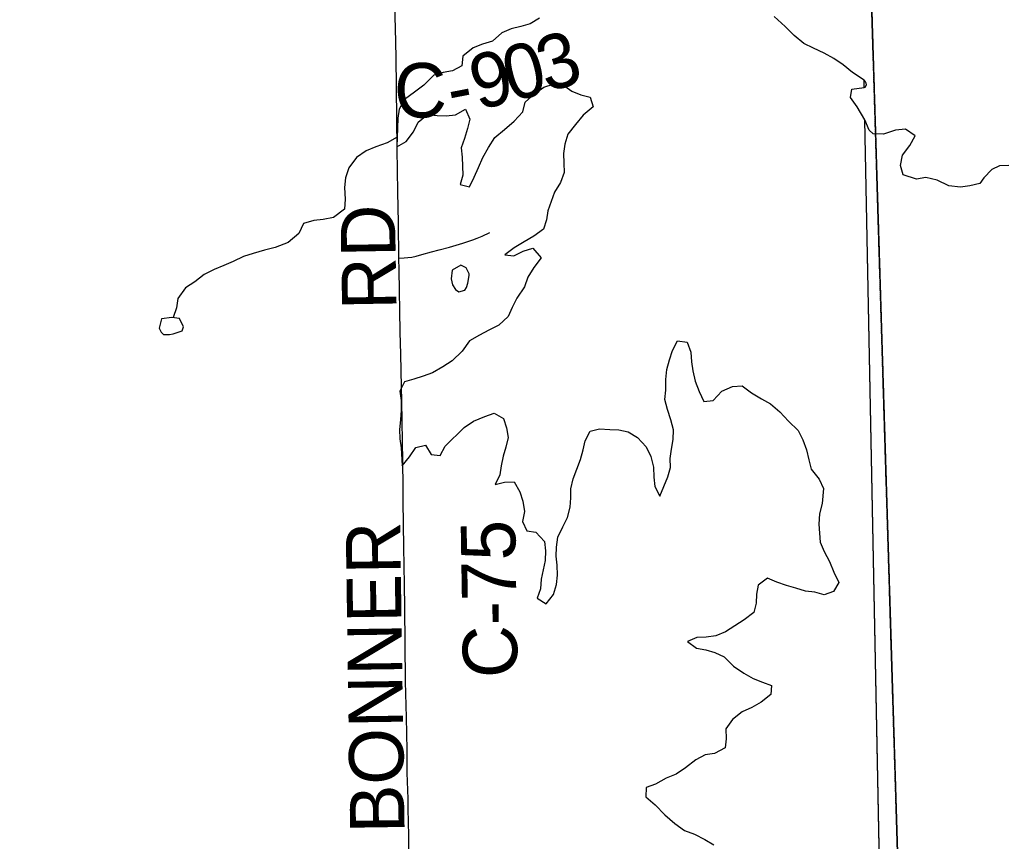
# Model space of a CAD drawing. Header units: feet. Extents: x 2113747 to 2516209, y 960708 to 1356798.
# Tile 43 of 253: x 2377142 to 2382567, y 1106362 to 1110886. Entities that reach past the tile are written whole.
import ezdxf

# ---------------------------------------------------------------- set-up
doc = ezdxf.new("R2010")
doc.units = ezdxf.units.FT
doc.header["$LTSCALE"] = 50
doc.header["$MEASUREMENT"] = 0
doc.linetypes.add('OhDOT_USTN3', pattern=[0.22, 0.165, -0.055])
for name, color, linetype in [('0_Xref', 7, 'Continuous'), ('GM_X_Adjacent_County', 251, 'OhDOT_USTN3'), ('GM_X_County', 251, 'OhDOT_USTN3'), ('GM_X_County_Road', 3, 'Continuous'), ('GM_X_County_Road_Text', 3, 'Continuous'), ('GM_X_Major_Lake', 5, 'Continuous'), ('GM_X_Major_River', 5, 'Continuous'), ('GM_X_Minor_Lake', 5, 'Continuous'), ('GM_X_Minor_River', 5, 'Continuous'), ('GM_X_Township', 251, 'OhDOT_USTN3'), ('GM_X_Township_Road', 4, 'Continuous')]:
    doc.layers.add(name, color=color, linetype=linetype)
doc.layers.add('GM_X_Major_Lake(Construction)', color=5, linetype='Continuous', lineweight=13)
doc.layers.add('GM_X_Major_River(Construction)', color=5, linetype='Continuous', lineweight=13)
doc.styles.add('Styledgn030', font='dgn030.shx')

# ---------------------------------------------------------------- blocks, each defined once
blk = doc.blocks.new('POR')
at = {"layer": 'GM_X_Adjacent_County', "flags": 128}
blk.add_lwpolyline([(2461445.574983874, 1146481.34265597), (2461814.806771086, 1146508.426693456), (2468500.878079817, 1146594.398322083), (2468902.779756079, 1146601.6726489), (2469250.399077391, 1146607.964477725), (2470515.821388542, 1146625.900750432), (2470657.700337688, 1146630.141725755), (2470854.344560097, 1146631.922078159), (2471223.688718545, 1146629.509926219), (2471500.545806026, 1146637.541890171), (2471535.19472116, 1146638.363924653), (2471569.380577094, 1146639.174973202), (2471852.307511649, 1146645.887324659), (2472668.71637374, 1146652.446275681), (2474028.711659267, 1146682.525158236), (2475461.480259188, 1146713.609186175), (2475598.367836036, 1146706.397900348), (2476719.428948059, 1146718.389514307), (2477074.549365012, 1146717.226143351), (2477431.416455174, 1146717.866100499), (2477861.606295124, 1146725.907032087), (2479217.091331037, 1146735.115171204), (2479591.411702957, 1146751.034943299), (2480562.354192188, 1146753.045176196), (2481239.802678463, 1146773.147505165), (2481591.589834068, 1146775.661651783), (2485346.389297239, 1146802.496390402), (2486293.647402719, 1146819.876355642), (2487526.194937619, 1146842.486310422), (2487813.034363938, 1146847.756299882), (2488774.653619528, 1146865.690672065), (2489783.770422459, 1146884.446226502), (2492870.958915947, 1146938.251375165), (2495469.839050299, 1146983.546028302), (2496129.857730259, 1147000.305994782), (2496768.336453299, 1147012.085971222), (2500522.358945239, 1147082.365830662), (2506258.291876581, 1147194.623235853), (2506689.126611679, 1147200.205594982), (2510324.339341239, 1147267.325460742), (2514318.331353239, 1147338.955317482), (2514417.281155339, 1142874.944245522), (2514428.621132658, 1142363.315268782), (2514456.061077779, 1141125.447744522), (2514542.740904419, 1137215.215565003), (2514551.670886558, 1136812.306370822), (2514606.530776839, 1134338.201319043), (2514661.290667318, 1131871.896251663), (2514669.490650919, 1131502.166991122), (2514822.670344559, 1124635.580724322), (2514949.135969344, 1121808.400181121), (2514964.381286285, 1121188.423958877), (2514977.630034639, 1117766.874461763), (2515134.349721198, 1110741.788511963), (2515204.989579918, 1107559.514876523), (2515274.899440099, 1104405.701184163), (2515283.701055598, 1104008.542523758), (2515311.874102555, 1102739.084260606), (2515439.689110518, 1096979.356036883), (2515498.382444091, 1094334.043754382), (2515500.918988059, 1094219.721556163), (2515530.979391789, 1092866.759208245), (2515615.408759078, 1089066.751862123), (2515733.278523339, 1083754.802486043), (2515776.778436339, 1081801.016393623), (2515852.188285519, 1078428.413138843), (2515970.938048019, 1073145.243705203), (2516036.707916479, 1070206.869581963), (2516095.407799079, 1067573.814848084), (2516119.997749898, 1066464.127067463), (2516201.057587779, 1062833.494328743), (2516208.707572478, 1062480.775034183), (2512566.684856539, 1062380.745234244), (2509164.191661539, 1062286.915421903), (2505810.318369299, 1062193.475608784), (2500621.468747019, 1062048.065899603), (2500413.799162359, 1062042.285911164), (2498309.083371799, 1061983.966027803), (2495106.739776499, 1061895.696204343), (2492469.125051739, 1061823.146349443), (2489822.180345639, 1061750.246495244), (2486103.907782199, 1061657.966679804), (2485005.319979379, 1061641.876711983), (2479733.330523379, 1061564.546866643), (2476569.556850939, 1061517.996959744), (2473214.213561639, 1061468.237059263), (2472727.923540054, 1061433.298675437), (2471932.865564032, 1061428.494699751), (2470175.279639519, 1061422.547150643), (2468742.422505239, 1061393.337209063), (2467237.395515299, 1061377.987239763), (2466844.266301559, 1061372.297251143), (2464849.170291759, 1061343.067309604), (2462350.255289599, 1061327.217341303), (2459829.600330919, 1061311.397372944), (2458721.88254636, 1061304.447386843), (2458010.8139685, 1061300.007395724), (2455381.231897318, 1061283.540544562), (2453534.94292026, 1061271.987451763), (2449492.001041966, 1061228.945660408), (2449375.861405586, 1061227.709264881), (2449281.731559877, 1061226.707684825), (2449065.461884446, 1061224.406487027), (2448923.322229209, 1061222.894062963), (2448740.012682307, 1061222.178635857), (2448612.912654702, 1061219.591178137), (2448473.95304226, 1061218.197559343), (2448408.633172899, 1061217.417560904), (2448114.81376054, 1061213.927567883), (2448102.274069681, 1061213.761172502), (2447998.154210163, 1061212.518504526), (2447867.994366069, 1061210.965049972), (2447733.824770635, 1061209.363739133), (2447543.612223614, 1061207.093557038), (2447405.415295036, 1061205.444180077), (2447279.275821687, 1061203.938708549), (2447147.795694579, 1061202.387590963), (2447038.985918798, 1061201.070854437), (2446926.846308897, 1061199.732470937), (2446864.766876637, 1061198.991554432), (2446736.617036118, 1061197.462089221), (2446704.426581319, 1061197.107601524), (2446530.367191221, 1061195.000502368), (2442613.83476252, 1061148.197699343), (2437390.19520982, 1061084.907825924), (2433043.52390318, 1061031.187933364), (2432611.20476782, 1061025.867944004), (2432542.22490578, 1064699.000597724), (2432414.18516186, 1071499.726996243), (2429751.43048738, 1071478.777038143), (2427170.905648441, 1071458.587078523), (2425200.060286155, 1071443.23813294), (2424849.39029148, 1071440.507114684), (2422738.4345134, 1071424.127147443), (2419991.640007, 1071402.887189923), (2417302.80538468, 1071375.177245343), (2415737.95851438, 1071334.737326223), (2413099.12379206, 1071266.537462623), (2412743.264503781, 1071257.347481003), (2411790.06641018, 1071232.697530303), (2411809.29637172, 1070007.859979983), (2411867.89625452, 1066266.177463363), (2411872.34624562, 1065981.728032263), (2411933.88612254, 1062301.045393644), (2411955.4560794, 1060661.338673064), (2409201.28158776, 1060630.468734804), (2406943.296103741, 1060605.108785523), (2403483.626176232, 1060565.961482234), (2401657.55667524, 1060545.298905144), (2401081.69782696, 1060538.728918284), (2397145.175700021, 1060493.919007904), (2396853.406283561, 1060490.599014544), (2396714.253194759, 1060489.025263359), (2396645.61669914, 1060488.249019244), (2396319.987350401, 1060484.559026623), (2395972.188046, 1060480.629034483), (2395754.378481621, 1060478.169039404), (2395606.50877736, 1060476.499042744), (2395308.72937292, 1060473.129049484), (2395152.87968462, 1060471.369053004), (2394961.03006832, 1060469.209057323), (2394781.17042804, 1060467.169061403), (2393076.123838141, 1060447.949099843), (2390208.149574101, 1060415.669164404), (2389371.92124656, 1060406.259183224), (2387878.964232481, 1060389.469216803), (2386524.37694166, 1060374.219247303), (2384815.85035872, 1060354.999285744), (2379835.730318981, 1060306.559382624), (2379647.540695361, 1060304.859386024), (2377958.09407426, 1060289.579416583), (2374356.861276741, 1060256.729482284), (2370151.999686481, 1060185.229625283), (2369458.851072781, 1060173.389648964), (2362013.435963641, 1060045.629904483), (2361742.876504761, 1060041.009913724), (2359308.961372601, 1059999.529996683), (2359287.161416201, 1061491.627012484), (2359267.001083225, 1062870.084251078), (2359263.455482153, 1063112.519045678), (2359260.580881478, 1063309.073370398), (2359227.099512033, 1064329.94791276), (2359227.099512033, 1064612.152445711), (2359219.924820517, 1064805.869116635), (2359219.924820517, 1064937.405127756), (2359209.274389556, 1065466.2436675), (2359203.614355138, 1065779.809574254), (2359201.071978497, 1066097.479893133), (2359198.501689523, 1066418.637862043), (2359196.712560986, 1066642.189724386), (2359191.814315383, 1066862.143995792), (2359185.565637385, 1066908.384212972), (2359177.244064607, 1067589.060205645), (2359174.710382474, 1067907.357353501), (2359167.377088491, 1068297.170060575), (2359156.722672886, 1068672.422959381), (2359151.203137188, 1068907.923149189), (2359148.726524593, 1069013.591953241), (2359121.192731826, 1070552.847242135), (2359122.961157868, 1070999.302112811), (2359120.496070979, 1072858.703788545), (2359116.761757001, 1073112.503770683), (2359099.831790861, 1074264.491466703), (2359077.341835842, 1075794.778406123), (2358988.830223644, 1081861.825230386), (2358880.004695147, 1089099.737315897), (2358847.552295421, 1091522.206951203), (2360598.968792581, 1091541.966911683), (2360810.637962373, 1091544.368385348), (2363494.422945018, 1091575.023274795), (2364291.241408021, 1091584.216827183), (2365146.489697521, 1091594.146807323), (2368828.842332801, 1091636.686722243), (2374063.271863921, 1091695.756604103), (2378988.1720141, 1091750.896493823), (2379220.63154918, 1091753.496488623), (2380307.3693757, 1091765.656464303), (2382125.47573948, 1091786.566422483), (2382074.405841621, 1096083.277829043), (2382044.110902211, 1104151.476692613), (2381679.17663208, 1116096.997801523), (2381624.05674232, 1118857.962279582), (2381543.986902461, 1122871.764251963), (2381523.8669427, 1123852.622290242), (2381421.511485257, 1128859.051616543), (2381408.616665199, 1129490.640024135), (2381387.929530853, 1130504.298966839), (2381380.210985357, 1130882.478297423), (2381342.677305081, 1132209.695576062), (2381336.157318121, 1132676.314642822), (2381333.64732314, 1132856.314282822), (2381268.917452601, 1137567.744859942), (2381235.207520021, 1140057.309880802), (2381157.669274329, 1145149.592182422), (2382495.848633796, 1145180.026551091), (2383055.294691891, 1145187.586632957), (2388381.584490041, 1145258.675757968), (2390179.464612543, 1145300.222617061), (2390673.640644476, 1145304.576590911), (2391156.931741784, 1145315.461525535), (2393911.393191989, 1145371.757230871), (2398483.721158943, 1145471.289268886), (2403522.706617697, 1145587.625978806), (2407758.214369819, 1145682.955693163), (2412896.922181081, 1145793.586216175), (2413179.360737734, 1145801.12465565), (2418493.885460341, 1145897.180684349), (2418652.156826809, 1145878.603189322), (2418970.705854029, 1145882.377638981), (2421200.795477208, 1145934.505116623), (2430210.620071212, 1146047.275684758), (2431500.835749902, 1146075.955064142), (2431940.149614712, 1146078.877329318), (2433883.635031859, 1146097.642171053), (2434889.660995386, 1146114.95607735), (2439879.27851211, 1146170.202940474), (2442911.387462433, 1146232.956698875), (2443037.294645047, 1146236.125283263), (2444274.404330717, 1146267.258427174), (2444666.352929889, 1146262.610815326), (2445580.628426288, 1146287.08006289), (2449101.30415647, 1146334.984930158), (2449775.758223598, 1146342.588531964), (2450050.940018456, 1146345.690852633), (2450451.17890395, 1146366.141195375), (2450951.976118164, 1146363.495182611), (2452178.602179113, 1146359.189525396), (2453860.09226996, 1146380.357234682), (2454115.261759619, 1146383.637228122), (2454400.981188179, 1146388.487218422), (2454736.870516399, 1146392.907209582), (2454902.33018548, 1146395.082205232), (2456023.20794372, 1146409.857175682), (2459610.22076968, 1146457.107081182), (2461445.574983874, 1146481.34265597)], dxfattribs=at)
at = {"layer": 'GM_X_County', "flags": 128}
blk.add_lwpolyline([(2353397.311292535, 1222450.589579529), (2356857.816274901, 1222526.224942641), (2358764.222462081, 1222567.944859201), (2364179.761630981, 1222723.024549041), (2365829.308331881, 1222755.424484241), (2369644.540701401, 1222835.994323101), (2372194.285601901, 1222881.084232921), (2374472.251045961, 1222923.624147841), (2379690.000610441, 1223029.223936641), (2379735.340519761, 1219825.910343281), (2379742.485386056, 1219374.077444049), (2379833.485917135, 1216178.226621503), (2380013.651638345, 1209139.291233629), (2380002.879984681, 1203412.653169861), (2380022.099946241, 1202248.655497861), (2380179.479631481, 1195355.699283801), (2380181.079628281, 1194352.091291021), (2380358.669273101, 1187411.765171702), (2380412.167372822, 1186569.399844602), (2380418.999152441, 1184192.931609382), (2380463.399063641, 1181822.756349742), (2380682.078626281, 1170162.619670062), (2380745.578499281, 1166807.476380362), (2380770.898722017, 1165044.430772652), (2380823.502182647, 1161381.654928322), (2380824.4183416, 1161039.047917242), (2380878.408233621, 1157551.614892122), (2380892.138206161, 1156693.986607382), (2381025.828201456, 1152330.155451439), (2381034.092057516, 1152022.863714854), (2381157.669274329, 1145149.592182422), (2381235.207520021, 1140057.309880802), (2381268.917452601, 1137567.744859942), (2381333.64732314, 1132856.314282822), (2381336.157318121, 1132676.314642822), (2381342.677305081, 1132209.695576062), (2381380.210985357, 1130882.478297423), (2381387.929530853, 1130504.298966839), (2381408.616665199, 1129490.640024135), (2381421.511485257, 1128859.051616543), (2381523.8669427, 1123852.622290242), (2381543.986902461, 1122871.764251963), (2381624.05674232, 1118857.962279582), (2381679.17663208, 1116096.997801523), (2382044.110902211, 1104151.476692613), (2382074.405841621, 1096083.277829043), (2382125.47573948, 1091786.566422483), (2380307.3693757, 1091765.656464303), (2379220.63154918, 1091753.496488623), (2378988.1720141, 1091750.896493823), (2374063.271863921, 1091695.756604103), (2368828.842332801, 1091636.686722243), (2365146.489697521, 1091594.146807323), (2364291.241408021, 1091584.216827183), (2363494.422945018, 1091575.023274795), (2360810.637962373, 1091544.368385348), (2360598.968792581, 1091541.966911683), (2358847.552295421, 1091522.206951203), (2355371.409247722, 1091476.537042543), (2352195.125600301, 1091434.847125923), (2348514.032962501, 1091386.487222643), (2345660.688755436, 1091348.057432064), (2342696.544597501, 1091308.017379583), (2341798.586378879, 1091295.888283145), (2335156.879676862, 1091205.997583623), (2333215.933558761, 1091179.587636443), (2331836.686317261, 1091160.757674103), (2328725.238795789, 1091118.278894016), (2328614.552761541, 1091116.767762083), (2326938.016114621, 1091093.957807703), (2326731.856526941, 1091091.167813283), (2324107.681775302, 1091055.567884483), (2318106.713777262, 1090974.258047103), (2313863.192264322, 1090916.718162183), (2307056.495877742, 1090902.668190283), (2301402.457185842, 1090840.218315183), (2299895.240200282, 1090830.908333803), (2299145.396115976, 1090826.958645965), (2298147.283696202, 1090819.988355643), (2294564.910860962, 1090799.698396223), (2294189.681611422, 1090794.938405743), (2291695.366600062, 1090779.458436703), (2287536.184918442, 1090732.918529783), (2283974.182042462, 1090692.138611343), (2281183.677623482, 1090660.178675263), (2280571.258848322, 1090645.768704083), (2279736.880517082, 1090638.288719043), (2276110.507769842, 1090564.048867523), (2275964.508061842, 1090560.568874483), (2275353.779283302, 1090543.568908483), (2275299.809391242, 1090544.728906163), (2274067.231856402, 1090515.368964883), (2274048.711893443, 1092052.645890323), (2274044.931901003, 1093010.223975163), (2274018.641953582, 1094549.420896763), (2274002.641985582, 1096381.517232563), (2273943.740517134, 1101977.234385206), (2273922.762145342, 1103968.802057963), (2273927.642135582, 1105260.239475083), (2273894.762201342, 1107881.094233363), (2273890.362210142, 1108659.322676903), (2273891.822207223, 1109492.101011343), (2273890.002210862, 1109707.540580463), (2273888.637794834, 1109866.330008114), (2273884.790480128, 1110318.199218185), (2273883.942222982, 1110420.269155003), (2273881.134311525, 1110747.61821442), (2273877.50853555, 1111173.467579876), (2273872.226659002, 1111793.826860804), (2273867.969133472, 1112293.875555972), (2273861.35480831, 1113068.883736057), (2273859.542271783, 1113280.653434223), (2273857.224761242, 1113574.922871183), (2273856.502277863, 1113636.382722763), (2273852.283815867, 1114201.401254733), (2273850.982288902, 1114280.791433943), (2273847.752295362, 1114656.170683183), (2273844.632301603, 1115019.499956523), (2273877.609428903, 1116829.291445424), (2273876.563925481, 1118816.669902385), (2273859.400124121, 1119169.753816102), (2273866.035747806, 1121326.521394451), (2273809.443712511, 1124393.199399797), (2273799.700222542, 1125028.049416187), (2273794.220534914, 1125937.846786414), (2273793.575361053, 1126044.965571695), (2273791.468324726, 1126394.798671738), (2273784.216558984, 1127598.815734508), (2273782.42475116, 1127896.311167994), (2273781.724545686, 1128012.566900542), (2273776.332891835, 1128907.747945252), (2273761.880642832, 1131307.26759543), (2273735.140545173, 1134958.461778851), (2273727.109453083, 1137671.644457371), (2273707.578471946, 1143905.793209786), (2273706.611666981, 1144116.589795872), (2273651.962686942, 1147705.504584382), (2273648.402694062, 1148193.053609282), (2273644.549826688, 1148717.332698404), (2273636.452717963, 1149822.970349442), (2273631.572727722, 1150487.979019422), (2273596.307413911, 1155295.432747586), (2273585.379942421, 1158808.168016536), (2273559.578745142, 1160545.595311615), (2273539.326255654, 1163371.725654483), (2273485.783019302, 1167056.045883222), (2273464.510069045, 1168621.049750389), (2273462.109102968, 1168895.497266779), (2273425.82008526, 1173043.590351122), (2273427.993284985, 1173103.895479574), (2273414.829897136, 1174719.84930785), (2273391.747235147, 1176176.207862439), (2273394.298695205, 1176620.161912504), (2273384.092854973, 1177023.292601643), (2273357.662182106, 1177775.843512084), (2273351.268025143, 1179124.992814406), (2273359.144783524, 1179653.639223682), (2273321.3015451, 1182083.459060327), (2273216.243558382, 1187364.285266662), (2273163.736563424, 1190519.047335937), (2273175.993638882, 1191452.917089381), (2273227.778535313, 1192712.329570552), (2273151.963686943, 1195400.219194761), (2273192.824605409, 1198453.452162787), (2273071.183848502, 1206556.106882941), (2272990.904009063, 1215563.448868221), (2272974.824041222, 1216500.986993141), (2272977.424036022, 1217405.975183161), (2272968.214054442, 1218487.323020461), (2272961.934067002, 1219224.811545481), (2272959.374072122, 1219526.550942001), (2272955.374080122, 1219996.000003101), (2272952.104086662, 1220381.189232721), (2272949.094092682, 1220734.368526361), (2272946.034098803, 1221095.417804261), (2272941.344108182, 1221646.166702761), (2274225.621539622, 1221624.246746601), (2276583.526823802, 1221584.016827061), (2279435.681119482, 1221566.696861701), (2287283.980528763, 1221585.817737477), (2287633.568761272, 1221586.69475558), (2288155.162619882, 1221588.003287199), (2289132.53630653, 1221588.960747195), (2291838.356314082, 1221591.726811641), (2294723.810553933, 1221587.964177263), (2295595.218800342, 1221590.636813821), (2298612.969422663, 1221604.647392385), (2299175.061640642, 1221608.826777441), (2303374.443241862, 1221676.036643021), (2308425.843139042, 1221765.986463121), (2313088.293814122, 1221841.296312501), (2315599.935449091, 1221874.470339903), (2319070.971848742, 1221920.316154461), (2326583.906822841, 1222060.895873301), (2327982.204026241, 1222075.785843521), (2333341.093308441, 1222132.705729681), (2335681.538627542, 1222157.315680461), (2338510.252970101, 1222201.035593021), (2341238.764398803, 1222244.541135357), (2343737.422515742, 1222286.435422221), (2344323.701343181, 1222288.275418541), (2349299.711391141, 1222361.085272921), (2350843.358303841, 1222394.805205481), (2353397.311292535, 1222450.589579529)], dxfattribs=at)
at = {"layer": 'GM_X_County_Road', "flags": 128}
for points in [[(2379231.986933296, 1109573.437016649), (2379229.624733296, 1109766.907758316), (2379226.31109163, 1109937.576708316), (2379222.636558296, 1110173.829516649), (2379220.01189163, 1110344.432849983), (2379216.107699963, 1110679.110658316), (2379213.22056663, 1110839.838683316), (2379209.28356663, 1110957.784641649)], [(2379238.647024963, 1109165.301349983), (2379238.515791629, 1109169.763283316), (2379232.774333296, 1109507.689116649), (2379231.986933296, 1109573.437016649)], [(2379268.305758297, 1107246.998099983), (2379263.909441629, 1107650.015666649), (2379262.269024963, 1107775.441924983), (2379259.545933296, 1107982.035999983), (2379255.904208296, 1108234.627358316), (2379254.788724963, 1108313.334549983), (2379252.656183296, 1108454.410383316), (2379247.767741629, 1108785.905783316), (2379245.668008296, 1108864.612974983), (2379242.387174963, 1109045.091616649), (2379238.647024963, 1109165.301349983)], [(2379283.135124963, 1106541.684549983), (2379282.314916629, 1106595.78549165), (2379277.59051663, 1106740.043733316), (2379276.245374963, 1106864.682591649), (2379274.900233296, 1106956.349074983), (2379274.04721663, 1107044.734724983), (2379268.371374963, 1107241.978424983), (2379268.305758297, 1107246.998099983)], [(2379288.51569163, 1106245.58934165), (2379285.46451663, 1106394.867258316), (2379283.135124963, 1106541.684549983)]]:
    blk.add_lwpolyline(points, dxfattribs=at)
at = {"layer": 'GM_X_Major_Lake'}
for p, q in [((2381794.899999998, 1110512.56), (2381794.099999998, 1110552.52)), ((2381919.359999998, 1104226.29), (2381798.439999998, 1110333.71))]:
    blk.add_line(p, q, dxfattribs=at)
at = {"layer": 'GM_X_Major_Lake', "flags": 128}
for points in [[(2380005.909999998, 1110894.66), (2379954.449999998, 1110863.53), (2379902.679999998, 1110848.46), (2379850.859999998, 1110835.39), (2379799.199999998, 1110814.29), (2379748.059999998, 1110767.11), (2379692.279999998, 1110751.96), (2379640.619999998, 1110730.86), (2379583.439999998, 1110685.56), (2379578.499999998, 1110631.27), (2379526.959999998, 1110604.15), (2379475.059999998, 1110595.09), (2379423.289999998, 1110580.02), (2379368.299999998, 1110524.73), (2379316.959999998, 1110487.58), (2379261.699999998, 1110446.34), (2379232.689999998, 1110393.58), (2379225.679999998, 1110343.26), (2379224.749999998, 1110289.05), (2379221.729999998, 1110238.81), (2379220.759999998, 1110186.6), (2379272.259999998, 1110215.72), (2379311.279999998, 1110268.68), (2379338.269999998, 1110321.41), (2379389.499999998, 1110364.57), (2379441.699999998, 1110357.58), (2379491.799999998, 1110356.56), (2379543.769999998, 1110361.61), (2379599.229999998, 1110392.82), (2379622.329999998, 1110339.08), (2379609.339999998, 1110286.64), (2379592.399999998, 1110232.1), (2379575.409999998, 1110179.58), (2379580.409999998, 1110129.5), (2379581.389999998, 1110079.34), (2379584.399999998, 1110029.21), (2379569.369999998, 1109978.73), (2379619.699999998, 1109965.68), (2379646.689999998, 1110018.41), (2379669.639999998, 1110073.06), (2379694.609999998, 1110127.74), (2379725.559999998, 1110182.56), (2379760.529999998, 1110237.45), (2379813.759999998, 1110280.65), (2379866.899999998, 1110327.87), (2379913.959999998, 1110378.98), (2379926.939999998, 1110431.43), (2379978.079999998, 1110478.61), (2380029.459999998, 1110513.76), (2380081.199999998, 1110530.84), (2380133.289999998, 1110529.86), (2380184.099999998, 1110492.73), (2380234.589999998, 1110471.65), (2380284.919999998, 1110458.6), (2380301.959999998, 1110406.75), (2380246.819999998, 1110359.49), (2380203.759999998, 1110308.45), (2380162.759999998, 1110255.46), (2380145.809999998, 1110200.93), (2380138.829999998, 1110148.6), (2380139.859999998, 1110096.43), (2380142.889999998, 1110044.3), (2380121.939999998, 1109989.69), (2380088.939999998, 1109936.84), (2380069.949999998, 1109884.28), (2380052.919999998, 1109833.76), (2380043.899999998, 1109783.41), (2380028.869999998, 1109732.93), (2379975.579999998, 1109693.73), (2379922.109999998, 1109662.56), (2379866.689999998, 1109629.35), (2379815.339999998, 1109592.2), (2379865.559999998, 1109585.16), (2379917.089999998, 1109612.28), (2379968.869999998, 1109627.36), (2380015.989999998, 1109574.1), (2379974.979999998, 1109521.09), (2379941.969999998, 1109468.25), (2379922.989999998, 1109415.69), (2379882.169999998, 1109352.65), (2379855.129999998, 1109301.94), (2379834.099999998, 1109251.34), (2379782.959999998, 1109204.16), (2379727.409999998, 1109176.96), (2379675.879999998, 1109149.84), (2379620.409999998, 1109118.64), (2379579.479999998, 1109061.62)], [(2381794.099999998, 1110552.52), (2381730.279999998, 1110595.65), (2381679.389999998, 1110636.79), (2381628.629999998, 1110671.91), (2381573.979999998, 1110700.93), (2381515.329999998, 1110729.89), (2381462.749999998, 1110754.93), (2381409.829999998, 1110798.04), (2381358.739999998, 1110849.22), (2381299.569999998, 1110904.25)], [(2381798.439999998, 1110333.71), (2381756.069999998, 1110405.47), (2381719.009999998, 1110456.92), (2381727.739999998, 1110504.13), (2381794.899999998, 1110512.56)], [(2382454.439999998, 1110015.55), (2382431.379999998, 1109984.78), (2382377.459999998, 1109972.01), (2382325.489999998, 1109963.28), (2382261.289999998, 1109970.46), (2382196.759999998, 1110001.72), (2382134.439999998, 1110016.96), (2382082.479999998, 1110008.23), (2382010.039999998, 1110031.36), (2381995.309999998, 1110083.38), (2382006.569999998, 1110139.77), (2382045.919999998, 1110192.51), (2382075.219999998, 1110247.12), (2382022.639999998, 1110282.57), (2381966.619999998, 1110277.8), (2381900.819999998, 1110254.84), (2381844.689999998, 1110258.1), (2381821.799999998, 1110277.74), (2381798.439999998, 1110333.71)], [(2382592.649999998, 1110084.01), (2382540.459999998, 1110081.59), (2382498.429999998, 1110060.72), (2382454.439999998, 1110015.55)], [(2379579.479999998, 1109061.62), (2379524.449999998, 1109008.34), (2379473.029999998, 1108975.21), (2379417.609999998, 1108941.99), (2379365.919999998, 1108922.9), (2379314.179999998, 1108905.82), (2379262.359999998, 1108892.75), (2379237.369999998, 1108840.07), (2379244.359999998, 1108790.02), (2379243.429999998, 1108735.81), (2379240.459999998, 1108683.56), (2379235.519999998, 1108629.27), (2379236.509999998, 1108579.11), (2379243.509999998, 1108529.06), (2379249.489999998, 1108428.82), (2379290.549999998, 1108479.81), (2379325.599999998, 1108530.69), (2379377.409999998, 1108543.76), (2379408.469999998, 1108492.19), (2379458.639999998, 1108487.16), (2379485.679999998, 1108537.88), (2379591.809999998, 1108640.34), (2379643.189999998, 1108675.48), (2379704.779999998, 1108700.79), (2379756.479999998, 1108719.89), (2379807.119999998, 1108690.78), (2379824.169999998, 1108638.93), (2379833.249999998, 1108584.91), (2379820.269999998, 1108532.47), (2379805.239999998, 1108481.98), (2379794.259999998, 1108429.58), (2379787.239999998, 1108379.26), (2379762.239999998, 1108326.58), (2379814.059999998, 1108339.65), (2379866.109999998, 1108340.68), (2379897.209999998, 1108287.1), (2379914.259999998, 1108235.25), (2379923.419999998, 1108177.22), (2379912.479999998, 1108122.81), (2379935.529999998, 1108071.07), (2379985.739999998, 1108064.05), (2380032.819999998, 1108012.78), (2380039.859999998, 1107960.74), (2380036.889999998, 1107908.49), (2380025.899999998, 1107856.08), (2380014.879999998, 1107805.69), (2380011.949999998, 1107751.43), (2379992.919999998, 1107700.87), (2380043.599999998, 1107669.76), (2380082.659999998, 1107720.72), (2380099.609999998, 1107775.25), (2380104.579999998, 1107827.54), (2380103.499999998, 1107881.71), (2380098.509999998, 1107931.8), (2380099.529999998, 1107982), (2380106.459999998, 1108036.33), (2380135.379999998, 1108093.1), (2380160.379999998, 1108145.79), (2380175.279999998, 1108202.29), (2380178.299999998, 1108252.53), (2380179.309999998, 1108302.73), (2380192.259999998, 1108357.19), (2380211.209999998, 1108411.76), (2380232.199999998, 1108464.35), (2380247.189999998, 1108516.85), (2380258.199999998, 1108567.24), (2380285.209999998, 1108619.97), (2380337.009999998, 1108633.04), (2380393.149999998, 1108630.14), (2380443.289999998, 1108627.11), (2380495.569999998, 1108616.1), (2380546.259999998, 1108585), (2380593.339999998, 1108533.74), (2380620.439999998, 1108480.08), (2380633.599999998, 1108422.13), (2380636.669999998, 1108368), (2380641.709999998, 1108315.91), (2380668.809999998, 1108262.25), (2380691.799999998, 1108314.9), (2380712.749999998, 1108369.51), (2380727.779999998, 1108419.99), (2380726.789999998, 1108470.15), (2380733.799999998, 1108520.47), (2380742.739999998, 1108574.84), (2380743.719999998, 1108627.04), (2380730.599999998, 1108682.99), (2380711.459999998, 1108738.81), (2380696.339999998, 1108794.72), (2380701.319999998, 1108847.01), (2380702.169999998, 1108905.23), (2380707.109999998, 1108959.53), (2380722.049999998, 1109014.01), (2380739.079999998, 1109064.53), (2380766.079999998, 1109117.26), (2380820.299999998, 1109110.31), (2380839.419999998, 1109054.48), (2380844.459999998, 1109002.4), (2380851.449999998, 1108952.35), (2380864.579999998, 1108896.41), (2380885.739999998, 1108838.62), (2380910.879999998, 1108782.91)], [(2380910.879999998, 1108782.91), (2380962.819999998, 1108789.96), (2381009.869999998, 1108841.08), (2381069.459999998, 1108866.34), (2381123.479999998, 1108869.43), (2381174.279999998, 1108832.3), (2381229.009999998, 1108799.26), (2381279.659999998, 1108770.15), (2381330.579999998, 1108727), (2381377.659999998, 1108675.74), (2381430.739999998, 1108624.61), (2381457.799999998, 1108572.96), (2381476.929999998, 1108517.13), (2381490.019999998, 1108463.19), (2381503.059999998, 1108411.26), (2381546.209999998, 1108355.91), (2381571.269999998, 1108304.22), (2381562.879999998, 1108221.76), (2381547.969999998, 1108165.26), (2381545.079999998, 1108109), (2381548.069999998, 1108058.88), (2381553.059999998, 1108008.79), (2381574.119999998, 1107957.02), (2381603.219999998, 1107903.4), (2381628.429999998, 1107843.68), (2381655.559999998, 1107788.02), (2381626.529999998, 1107737.26), (2381574.789999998, 1107720.17), (2381522.459999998, 1107733.19), (2381472.249999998, 1107740.22), (2381417.869999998, 1107755.2), (2381367.499999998, 1107770.26), (2381313.049999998, 1107789.26), (2381262.569999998, 1107810.34), (2381211.229999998, 1107773.19), (2381202.209999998, 1107722.83), (2381199.199999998, 1107672.59), (2381186.169999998, 1107622.15), (2381132.899999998, 1107580.95), (2381030.059999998, 1107514.68), (2380978.409999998, 1107493.58), (2380924.479999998, 1107486.5), (2380872.449999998, 1107483.45), (2380820.799999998, 1107462.36), (2380871.609999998, 1107425.23), (2380921.849999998, 1107416.19), (2380972.219999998, 1107401.13), (2381022.749999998, 1107378.05), (2381075.829999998, 1107326.91), (2381132.689999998, 1107287.88), (2381183.329999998, 1107258.78), (2381233.819999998, 1107237.7), (2381284.219999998, 1107220.63), (2381281.209999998, 1107170.39), (2381227.949999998, 1107129.19), (2381176.499999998, 1107098.06), (2381122.869999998, 1107074.92), (2381069.599999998, 1107033.72), (2381032.599999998, 1106980.8), (2381033.669999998, 1106926.62), (2381028.649999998, 1106876.35), (2380971.189999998, 1106845.09), (2380919.249999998, 1106838.04), (2380867.719999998, 1106810.93), (2380810.489999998, 1106767.65), (2380759.109999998, 1106732.5), (2380703.479999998, 1106709.32), (2380646.059999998, 1106676.07), (2380594.319999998, 1106658.98), (2380591.349999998, 1106606.73), (2380644.279999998, 1106563.62), (2380697.439999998, 1106508.47), (2380752.479999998, 1106459.38), (2380805.289999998, 1106422.29), (2380859.789999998, 1106401.29), (2380916.439999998, 1106372.31), (2380967.079999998, 1106343.2)]]:
    blk.add_lwpolyline(points, dxfattribs=at)
at = {"layer": 'GM_X_Major_Lake(Construction)'}
blk.add_line((2381798.439999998, 1110333.71), (2381919.359999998, 1104226.29), dxfattribs=at)
at = {"layer": 'GM_X_Major_River', "flags": 128}
blk.add_lwpolyline([(2381794.899999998, 1110512.56), (2381800.179999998, 1110513.69), (2381807.199999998, 1110527.45), (2381805.549999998, 1110536.92), (2381802.279999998, 1110544.33), (2381794.099999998, 1110552.52)], dxfattribs=at)
at = {"layer": 'GM_X_Major_River(Construction)'}
blk.add_line((2381794.099999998, 1110552.52), (2381794.899999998, 1110512.56), dxfattribs=at)
at = {"layer": 'GM_X_Minor_Lake'}
for p, q in [((2379615.729999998, 1109454.89), (2379618.599999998, 1109479.32)), ((2377967.389999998, 1109152.1), (2377987.329999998, 1109156.51))]:
    blk.add_line(p, q, dxfattribs=at)
at = {"layer": 'GM_X_Minor_Lake', "flags": 128}
for points in [[(2379618.599999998, 1109479.32), (2379619.159999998, 1109485.94), (2379602.479999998, 1109519.73), (2379572.129999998, 1109535.18), (2379524.629999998, 1109506.14), (2379519.539999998, 1109459.88), (2379526.219999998, 1109425.89), (2379542.749999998, 1109400.12), (2379561.009999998, 1109388.44), (2379594.879999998, 1109397.14), (2379604.609999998, 1109411.38), (2379612.149999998, 1109435.62), (2379615.729999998, 1109454.89)], [(2377987.329999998, 1109156.51), (2378037.059999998, 1109173.55), (2378044.639999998, 1109195.78), (2378023.709999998, 1109241.53), (2377981.549999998, 1109246.72), (2377923.599999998, 1109239.54), (2377910.619999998, 1109187.1), (2377922.059999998, 1109165.19), (2377935.319999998, 1109153.47), (2377967.389999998, 1109152.1)]]:
    blk.add_lwpolyline(points, dxfattribs=at)
at = {"layer": 'GM_X_Minor_River', "flags": 128}
blk.add_lwpolyline([(2379221.729999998, 1110238.81), (2379166.269999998, 1110207.59), (2379104.609999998, 1110186.3), (2379050.979999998, 1110163.16), (2378997.599999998, 1110127.98), (2378956.669999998, 1110070.96), (2378937.759999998, 1110014.38), (2378932.779999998, 1109962.1), (2378936.059999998, 1109897.93), (2378931.119999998, 1109843.63), (2378871.969999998, 1109796.3), (2378814.109999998, 1109785.11), (2378762.139999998, 1109780.07), (2378706.389999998, 1109762.91), (2378679.429999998, 1109708.18), (2378622.329999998, 1109658.87), (2378550.759999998, 1109631.35), (2378490.979999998, 1109616.12), (2378429.239999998, 1109598.84), (2378375.499999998, 1109581.72), (2378317.949999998, 1109554.48), (2378266.289999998, 1109533.39), (2378214.679999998, 1109510.28), (2378159.129999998, 1109483.08), (2378107.879999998, 1109441.92), (2378056.459999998, 1109408.79), (2378013.509999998, 1109351.73), (2378006.539999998, 1109299.41), (2377988.499999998, 1109245.87)], dxfattribs=at)
at = {"layer": 'GM_X_Township', "flags": 128}
blk.add_lwpolyline([(2355016.389321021, 1118560.155158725), (2362960.734069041, 1118611.352772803), (2368325.643339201, 1118723.452548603), (2373456.443077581, 1118771.622452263), (2373700.992588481, 1118769.542456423), (2381624.056742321, 1118857.962279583), (2381679.176632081, 1116096.997801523), (2382044.110902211, 1104151.476692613), (2382074.405841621, 1096083.277829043), (2382125.475739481, 1091786.566422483), (2380307.369375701, 1091765.656464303), (2379220.63154918, 1091753.496488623), (2378988.1720141, 1091750.896493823), (2374063.271863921, 1091695.756604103), (2368828.842332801, 1091636.686722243), (2365146.489697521, 1091594.146807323), (2364291.241408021, 1091584.216827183), (2363494.422945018, 1091575.023274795), (2360810.637962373, 1091544.368385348), (2360598.968792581, 1091541.966911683), (2358847.552295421, 1091522.206951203), (2355371.409247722, 1091476.537042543), (2355326.816136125, 1097667.054589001), (2355320.635345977, 1098179.223608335), (2355238.519513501, 1104829.990335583), (2355017.019907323, 1118476.946865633), (2355016.389321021, 1118560.155158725)], dxfattribs=at)
at = {"layer": 'GM_X_Township_Road', "flags": 128}
blk.add_lwpolyline([(2379231.986933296, 1109573.437016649), (2379260.792649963, 1109575.503941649), (2379280.93696663, 1109576.914699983), (2379302.557658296, 1109579.309708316), (2379327.524799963, 1109584.591849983), (2379358.758333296, 1109592.728316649), (2379411.579749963, 1109607.098366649), (2379453.836883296, 1109618.12196665), (2379509.545433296, 1109633.935583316), (2379583.49541663, 1109655.490658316), (2379639.236774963, 1109673.699283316), (2379662.760349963, 1109682.327874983), (2379690.122499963, 1109694.335724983), (2379732.871758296, 1109715.037783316)], dxfattribs=at)
at = {"layer": 'GM_X_County_Road_Text', "char_height": 300.0000000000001, "attachment_point": 7, "line_spacing_factor": 0.8, "style": 'Styledgn030'}
for s, insert, rotation in [('{\\Fdgn000|c0;\\C256;3}', (2380047.6389757, 1110479.32724374), 17.108158), ('{\\Fdgn000|c0;\\C256;0}', (2379849.266307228, 1110427.879225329), 14.402878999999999), ('{\\Fdgn000|c0;\\C256;9}', (2379667.744405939, 1110382.318821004), 14.087005), ('{\\Fdgn000|c0;\\C256;C}', (2379209.381878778, 1110338.733084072), 1.7057960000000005), ('{\\Fdgn000|c0;\\C256;-}', (2379524.770527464, 1110353.794342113), 11.052222), ('{\\Fdgn000|c0;\\C256;RD}', (2379219.045987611, 1109290.796033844), 90.98725100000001), ('{\\Fdgn000|c0;\\C256;C-75}', (2379890.131845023, 1107263.912662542), 90.937256), ('{\\Fdgn000|c0;\\C256;BONNER}', (2379267.359969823, 1106408.532229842), 90.828766)]:
    blk.add_mtext(s, dxfattribs=dict(at, insert=insert, rotation=rotation))

msp = doc.modelspace()

# ---------------------------------------------------------------- block references
at = {"layer": '0_Xref'}
msp.add_blockref('POR', (0, 0), dxfattribs=at)

doc.saveas('drawing.dxf')
